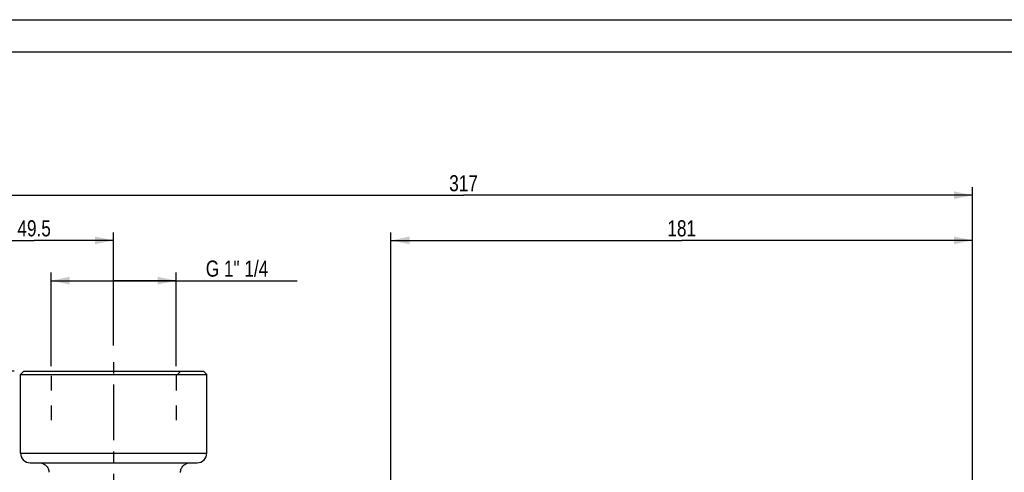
# Model space of a CAD drawing. Header units: millimetres. Extents: x 0 to 841, y 0 to 594.
# Tile 6 of 14: x 158 to 464, y 453 to 594. Entities that reach past the tile are written whole.
import ezdxf

# ---------------------------------------------------------------- set-up
doc = ezdxf.new("R2010")
doc.units = ezdxf.units.MM
doc.header["$LTSCALE"] = 46.2
doc.linetypes.add('CENTER', pattern=[0.6, 0.375, -0.075, 0.075, -0.075])
doc.linetypes.add('HIDDEN', pattern=[0.2, 0.1, -0.1])
doc.layers.get('0').update_dxf_attribs({"linetype": 'CONTINUOUS'})
for name, color, linetype in [('ASSI', 7, 'CONTINUOUS'), ('GEOM', 7, 'CONTINUOUS'), ('QUOTE', 7, 'CONTINUOUS')]:
    doc.layers.add(name, color=color, linetype=linetype)
doc.styles.get("Standard").update_dxf_attribs({"font": 'txt', "width": 0.8})
doc.dimstyles.new('DIMSTYLE_1', dxfattribs={"dimtxt": 5, "dimasz": 5.8, "dimexe": 1.25, "dimexo": 1.5, "dimtad": 1, "dimdec": 3, "dimdsep": 46, "dimtxsty": 'Standard', "dimblk": '_FILLED', "dimblk1": '_FILLED', "dimblk2": '_FILLED', "dimcen": 0.09, "dimadec": 3, "dimazin": 2, "dimtp": 0.3, "dimtm": 0.3, "dimtfac": 1, "dimtdec": 3, "dimtofl": 0, "dimtmove": 0, "dimatfit": 3, "dimldrblk": '_FILLED', "dimfxl": 1, "dimtolj": 1, "dimarcsym": 0})
doc.dimstyles.new('DIMSTYLE_2', dxfattribs={"dimtxt": 5, "dimasz": 5.8, "dimexe": 1.25, "dimexo": 1.5, "dimtad": 1, "dimdec": 3, "dimdsep": 46, "dimtxsty": 'Standard', "dimblk": '_FILLED', "dimblk1": '_FILLED', "dimblk2": '_FILLED', "dimcen": 0.09, "dimadec": 3, "dimazin": 2, "dimtp": 0.5, "dimtm": 0.5, "dimtfac": 1, "dimtdec": 3, "dimtofl": 0, "dimtmove": 0, "dimatfit": 3, "dimldrblk": '_FILLED', "dimfxl": 1, "dimtolj": 1, "dimarcsym": 0})
doc.dimstyles.new('DIMSTYLE_3', dxfattribs={"dimtxt": 5, "dimasz": 5.8, "dimexe": 1.25, "dimexo": 1.5, "dimtad": 1, "dimdec": 0, "dimdsep": 46, "dimtxsty": 'Standard', "dimblk": '_FILLED', "dimblk1": '_FILLED', "dimblk2": '_FILLED', "dimcen": 0.09, "dimadec": 0, "dimazin": 2, "dimtp": 0.5, "dimtm": 0.5, "dimtfac": 1, "dimtdec": 0, "dimtofl": 0, "dimtmove": 0, "dimatfit": 3, "dimldrblk": '_FILLED', "dimfxl": 1, "dimtolj": 1, "dimarcsym": 0})

# ---------------------------------------------------------------- blocks, each defined once
blk = doc.blocks.new('_FILLED')
at = {"color": 0, "linetype": 'ByBlock'}
blk.add_solid([(0, 0), (-1, 0.207), (-1, -0.207)], dxfattribs=at)
blk = doc.blocks.new('*D1')
at = {"layer": 'QUOTE', "color": 2, "linetype": 'Continuous'}
for p, q in [((167.3, 514.08), (167.3, 515.33)), ((206.3, 514.08), (206.3, 515.33)), ((167.3, 486.27), (167.3, 514.08)), ((167.3, 512.83), (186.8, 512.83)), ((206.3, 512.83), (186.8, 512.83)), ((186.8, 512.83), (243.93, 512.83)), ((206.3, 486.27), (206.3, 514.08))]:
    blk.add_line(p, q, dxfattribs=at)
at = {"layer": 'QUOTE', "color": 2, "linetype": 'Continuous', "xscale": 5.8, "yscale": 5.8, "zscale": 5.8, "rotation": 180}
blk.add_blockref('_FILLED', (167.3, 512.83), dxfattribs=at)
at = {"layer": 'QUOTE', "color": 2, "linetype": 'Continuous', "xscale": 5.8, "yscale": 5.8, "zscale": 5.8}
blk.add_blockref('_FILLED', (206.3, 512.83), dxfattribs=at)
at = {"layer": 'QUOTE', "color": 2, "linetype": 'Continuous', "insert": (215.48, 519.08), "char_height": 5, "width": 42.6786, "attachment_point": 1, "line_spacing_factor": 0.9}
blk.add_mtext('G 1" 1/4', dxfattribs=at)
blk = doc.blocks.new('*D5')
at = {"layer": 'QUOTE', "color": 2, "linetype": 'Continuous'}
for p, q in [((155.8, 484.67), (75.3, 484.67)), ((77.8, 484.67), (77.8, 358.92)), ((77.8, 233.17), (77.8, 358.92)), ((201.3, 233.17), (75.3, 233.17))]:
    blk.add_line(p, q, dxfattribs=at)
at = {"layer": 'QUOTE', "color": 2, "linetype": 'Continuous', "xscale": 5.8, "yscale": 5.8, "zscale": 5.8}
for p, rotation in [((77.8, 484.67), 90), ((77.8, 233.17), 270)]:
    blk.add_blockref('_FILLED', p, dxfattribs=dict(at, rotation=rotation))
at = {"layer": 'QUOTE', "color": 2, "linetype": 'Continuous', "insert": (71.55, 358.92), "char_height": 5, "width": 25.1786, "attachment_point": 2, "rotation": 90, "line_spacing_factor": 0.9}
blk.add_mtext('251.5', dxfattribs=at)
blk = doc.blocks.new('*D6')
at = {"layer": 'QUOTE', "color": 2, "linetype": 'Continuous'}
for p, q in [((137.3, 376.67), (137.3, 541.89)), ((137.3, 539.39), (295.7, 539.39)), ((454.1, 539.39), (295.7, 539.39)), ((454.1, 395.88), (454.1, 541.89))]:
    blk.add_line(p, q, dxfattribs=at)
at = {"layer": 'QUOTE', "color": 2, "linetype": 'Continuous', "xscale": 5.8, "yscale": 5.8, "zscale": 5.8, "rotation": 180}
blk.add_blockref('_FILLED', (137.3, 539.39), dxfattribs=at)
at = {"layer": 'QUOTE', "color": 2, "linetype": 'Continuous', "xscale": 5.8, "yscale": 5.8, "zscale": 5.8}
blk.add_blockref('_FILLED', (454.1, 539.39), dxfattribs=at)
at = {"layer": 'QUOTE', "color": 2, "linetype": 'Continuous', "insert": (295.7, 545.64), "char_height": 5, "width": 15.5357, "attachment_point": 2, "line_spacing_factor": 0.9}
blk.add_mtext('317', dxfattribs=at)
blk = doc.blocks.new('*D7')
at = {"layer": 'QUOTE', "color": 2, "linetype": 'Continuous'}
for p, q in [((137.3, 376.67), (137.3, 527.86)), ((186.8, 492.67), (186.8, 527.86)), ((137.3, 525.36), (162.05, 525.36)), ((186.8, 525.36), (162.05, 525.36))]:
    blk.add_line(p, q, dxfattribs=at)
at = {"layer": 'QUOTE', "color": 2, "linetype": 'Continuous', "xscale": 5.8, "yscale": 5.8, "zscale": 5.8, "rotation": 180}
blk.add_blockref('_FILLED', (137.3, 525.36), dxfattribs=at)
at = {"layer": 'QUOTE', "color": 2, "linetype": 'Continuous', "xscale": 5.8, "yscale": 5.8, "zscale": 5.8}
blk.add_blockref('_FILLED', (186.8, 525.36), dxfattribs=at)
at = {"layer": 'QUOTE', "color": 2, "linetype": 'Continuous', "insert": (162.05, 531.61), "char_height": 5, "width": 21.4286, "attachment_point": 2, "line_spacing_factor": 0.9}
blk.add_mtext('49.5', dxfattribs=at)
blk = doc.blocks.new('*D19')
at = {"layer": 'QUOTE', "color": 2, "linetype": 'Continuous'}
for p, q in [((273.1, 397.67), (273.1, 527.86)), ((454.1, 395.88), (454.1, 527.86)), ((273.1, 525.36), (363.6, 525.36)), ((454.1, 525.36), (363.6, 525.36))]:
    blk.add_line(p, q, dxfattribs=at)
at = {"layer": 'QUOTE', "color": 2, "linetype": 'Continuous', "xscale": 5.8, "yscale": 5.8, "zscale": 5.8, "rotation": 180}
blk.add_blockref('_FILLED', (273.1, 525.36), dxfattribs=at)
at = {"layer": 'QUOTE', "color": 2, "linetype": 'Continuous', "xscale": 5.8, "yscale": 5.8, "zscale": 5.8}
blk.add_blockref('_FILLED', (454.1, 525.36), dxfattribs=at)
at = {"layer": 'QUOTE', "color": 2, "linetype": 'Continuous', "insert": (363.6, 531.61), "char_height": 5, "width": 14.4643, "attachment_point": 2, "line_spacing_factor": 0.9}
blk.add_mtext('181', dxfattribs=at)

msp = doc.modelspace()

# ---------------------------------------------------------------- linework, layer by layer
at = {"color": 7, "linetype": 'Continuous'}
for p, q in [((0, 594), (840, 594)), ((10, 584), (830, 584))]:
    msp.add_line(p, q, dxfattribs=at)
at = {"layer": 'ASSI', "color": 2, "linetype": 'CENTER'}
msp.add_line((186.8021, 407.7546), (186.8021, 489.6747), dxfattribs=at)
at = {"layer": 'GEOM', "color": 7, "linetype": 'Continuous'}
for p, q in [((158.8021, 484.6747), (157.8021, 483.6747)), ((158.8021, 484.6747), (214.8021, 484.6747)), ((214.8021, 484.6747), (215.8021, 483.6747)), ((157.8021, 459.1747), (157.8021, 483.6747)), ((157.8021, 483.6747), (215.8021, 483.6747)), ((215.8021, 459.1747), (215.8021, 483.6747)), ((160.8021, 456.1747), (212.8021, 456.1747))]:
    msp.add_line(p, q, dxfattribs=at)
at = {"layer": 'GEOM', "color": 8, "linetype": 'HIDDEN'}
for p, q in [((206.3021, 483.2747), (207.7021, 484.6747)), ((167.3021, 483.2747), (167.3021, 467.1747)), ((206.3021, 483.2747), (206.3021, 467.1747))]:
    msp.add_line(p, q, dxfattribs=at)
at = {"layer": 'GEOM', "color": 9, "linetype": 'Continuous'}
msp.add_line((157.8021, 459.1747), (215.8021, 459.1747), dxfattribs=at)
at = {"layer": 'GEOM', "color": 7, "linetype": 'Continuous'}
for points in [[(163.646, 456.1747), (163.9195, 456.1622), (164.1995, 456.1232), (164.4767, 456.0574), (164.7486, 455.9648), (165.0123, 455.8455), (165.2644, 455.7008), (165.5022, 455.5315), (165.7233, 455.3391), (165.9249, 455.1258), (166.1049, 454.8934), (166.2614, 454.6443), (166.3926, 454.3815), (166.4973, 454.1076), (166.5746, 453.8253), (166.6239, 453.5382), (166.6455, 453.2276)], [(207.5966, 453.1875), (207.615, 453.5066), (207.6616, 453.796), (207.7366, 454.0805), (207.8392, 454.3566), (207.9686, 454.6216), (208.1235, 454.8729), (208.3023, 455.1076), (208.503, 455.3234), (208.7237, 455.5183), (208.9617, 455.6901), (209.2145, 455.8374), (209.4796, 455.959), (209.7538, 456.0539), (210.0342, 456.1215), (210.3181, 456.1618), (210.5966, 456.1747)]]:
    msp.add_lwpolyline(points, dxfattribs=at)
for centre, start, end in [((160.8021, 459.1747), 180, 270), ((212.8021, 459.1747), 270, 360)]:
    msp.add_arc(centre, 3, start, end, dxfattribs=at)

# ---------------------------------------------------------------- dimensions: what is measured, and where the dimension line sits
at = {"layer": 'QUOTE', "color": 2, "linetype": 'Continuous'}
for base, p1, p2, angle, dimstyle, picture, middle in [((137.3021, 539.3884), (454.1021, 394.3821), (137.3021, 375.1747), 180, 'DIMSTYLE_3', '*D6', (294.9878, 539.3884)), ((137.3021, 525.356), (186.8021, 491.1747), (137.3021, 375.1747), 180, 'DIMSTYLE_1', '*D7', (161.3378, 525.356)), ((273.1021, 525.356), (454.1021, 394.3821), (273.1021, 396.1747), 180, 'DIMSTYLE_2', '*D19', (362.8878, 525.356)), ((77.7972, 484.6747), (202.8021, 233.1747), (157.3021, 484.6747), 90, 'DIMSTYLE_2', '*D5', (77.7972, 358.2104))]:
    dim = msp.add_linear_dim(base=base, p1=p1, p2=p2, angle=angle, dimstyle=dimstyle, dxfattribs=at)
    dim.commit()
    dim.dimension.update_dxf_attribs({"geometry": picture, "text_midpoint": middle, "dimtype": 160})
dim = msp.add_linear_dim(base=(206.3021, 512.8289), p1=(167.3021, 484.7747), p2=(206.3021, 484.7747), text='<>G 1" 1/4', dimstyle='DIMSTYLE_1', dxfattribs=at)
dim.commit()
dim.dimension.update_dxf_attribs({"geometry": '*D1', "text_midpoint": (228.9894, 512.8289), "dimtype": 160})

doc.saveas('drawing.dxf')
